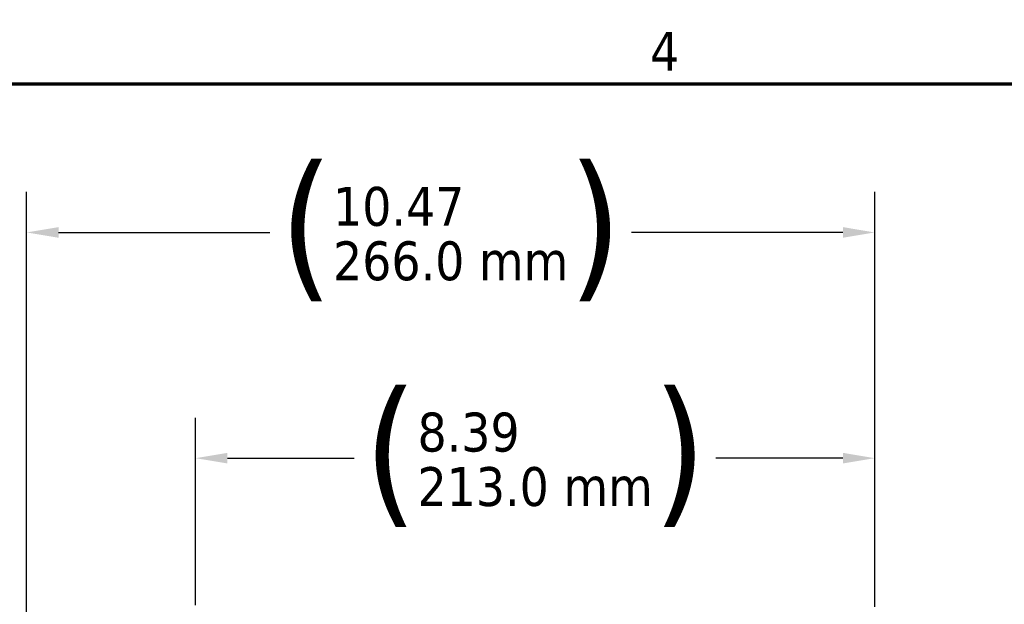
# Model space of a CAD drawing. Header units: inches. Extents: x 0 to 136, y 2 to 86.
# Tile 114 of 144: x 68.55 to 80.7, y 77.57 to 84.79. Entities that reach past the tile are written whole.
import ezdxf

# ---------------------------------------------------------------- set-up
doc = ezdxf.new("R2010")
doc.units = ezdxf.units.IN
doc.header["$LTSCALE"] = 4
doc.header["$MEASUREMENT"] = 0
doc.layers.add('Border (ANSI)', color=7, linetype='Continuous', lineweight=70)
doc.layers.add('Dimension (ANSI)', color=7, linetype='Continuous', lineweight=25)
doc.styles.add('Dimension Text', font='tahoma.ttf')
doc.dimstyles.new('Dual Dimension', dxfattribs={"dimscale": 4, "dimtxt": 0.12, "dimasz": 0.098425, "dimexe": 0.125, "dimexo": 0.0625, "dimgap": 0.031496, "dimtad": 0, "dimtih": 1, "dimtoh": 1, "dimrnd": 1e-08, "dimzin": 4, "dimdsep": 46, "dimtxsty": 'Dimension Text', "dimcen": 0.09, "dimdle": 0.393701, "dimclrd": 256, "dimclre": 256, "dimclrt": 256, "dimadec": 0, "dimazin": 1, "dimtfac": 1, "dimtofl": 0, "dimtmove": 0, "dimatfit": 3, "dimfxl": 1, "dimtolj": 1, "dimtzin": 4, "dimlwd": -1, "dimlwe": -1, "dimarcsym": 0})

# ---------------------------------------------------------------- blocks, each defined once
blk = doc.blocks.new('Borders Default Border')
at = {"layer": 'Border (ANSI)', "flags": 128}
blk.add_lwpolyline([(0.5, 1), (0.5, 21), (33.5, 21), (33.5, 1), (0.5, 1)], dxfattribs=at)
at = {"layer": 'Border (ANSI)', "insert": (19.0831, 21.04), "char_height": 0.12, "attachment_point": 7, "style": 'Dimension Text'}
blk.add_mtext('4', dxfattribs=at)
blk = doc.blocks.new('*D15')
at = {"layer": 'Defpoints', "color": 0, "transparency": 16777216}
for p in [(70.719, 79.378), (70.719, 77.315), (79.105, 77.292)]:
    blk.add_point(p, dxfattribs=at)
at = {"layer": 'Dimension (ANSI)', "transparency": 16777216}
for p, q in [((70.719, 77.565), (70.719, 79.878)), ((79.105, 77.542), (79.105, 79.878)), ((71.113, 79.378), (72.679, 79.378)), ((78.712, 79.378), (77.145, 79.378))]:
    blk.add_line(p, q, dxfattribs=at)
for points in [[(71.113, 79.444), (71.113, 79.313), (70.719, 79.378)], [(78.712, 79.444), (78.712, 79.313), (79.105, 79.378)]]:
    blk.add_solid(points, dxfattribs=at)
at = {"layer": 'Dimension (ANSI)', "transparency": 16777216, "insert": (74.912, 79.378), "char_height": 0.48, "attachment_point": 5, "style": 'Dimension Text'}
blk.add_mtext('\\A1;{\\H3.0x;(}\\S8.39^ 213.0 mm;{\\H3.0x;)}', dxfattribs=at)
blk = doc.blocks.new('*D16')
at = {"layer": 'Defpoints', "color": 0, "transparency": 16777216}
for p in [(79.105, 82.164), (79.105, 77.292), (68.633, 53.272)]:
    blk.add_point(p, dxfattribs=at)
at = {"layer": 'Dimension (ANSI)', "transparency": 16777216}
for p, q in [((68.633, 53.522), (68.633, 82.664)), ((79.105, 77.542), (79.105, 82.664)), ((69.027, 82.164), (71.636, 82.164)), ((78.712, 82.164), (76.102, 82.164))]:
    blk.add_line(p, q, dxfattribs=at)
for points in [[(69.027, 82.23), (69.027, 82.099), (68.633, 82.164)], [(78.712, 82.23), (78.712, 82.099), (79.105, 82.164)]]:
    blk.add_solid(points, dxfattribs=at)
at = {"layer": 'Dimension (ANSI)', "transparency": 16777216, "insert": (73.869, 82.164), "char_height": 0.48, "attachment_point": 5, "style": 'Dimension Text'}
blk.add_mtext('\\A1;{\\H3.0x;(}\\S10.47^ 266.0 mm;{\\H3.0x;)}', dxfattribs=at)

msp = doc.modelspace()

# ---------------------------------------------------------------- block references
at = {"xscale": 4, "yscale": 4, "zscale": 4}
msp.add_blockref('Borders Default Border', (0, 0), dxfattribs=at)

# ---------------------------------------------------------------- dimensions: what is measured, and where the dimension line sits
at = {"layer": 'Dimension (ANSI)'}
dim = msp.add_linear_dim(base=(79.1052, 82.1641), p1=(68.633, 53.2724), p2=(79.1052, 77.2921), text='{\\H3.0x;(}\\S<>^ 266.0 mm;{\\H3.0x;)}', dimstyle='Dual Dimension', override={"dimgap": 0.031496, "dimtih": 0, "dimtoh": 0, "dimdec": 2, "dimpost": '\\X', "dimtol": 0, "dimlim": 0, "dimtp": 0, "dimtm": 0, "dimtdec": 2, "dimatfit": 1}, dxfattribs=at)
dim.commit()
dim.dimension.update_dxf_attribs({"geometry": '*D16', "text_midpoint": (73.8691, 82.1641), "dimtype": 160})
dim = msp.add_linear_dim(base=(70.7192, 79.3782), p1=(79.1052, 77.2921), p2=(70.7192, 77.3152), angle=180, text='{\\H3.0x;(}\\S<>^ 213.0 mm;{\\H3.0x;)}', dimstyle='Dual Dimension', override={"dimgap": 0.031496, "dimtih": 0, "dimtoh": 0, "dimdec": 2, "dimpost": '\\X', "dimtol": 0, "dimlim": 0, "dimtp": 0, "dimtm": 0, "dimtdec": 2, "dimatfit": 1}, dxfattribs=at)
dim.commit()
dim.dimension.update_dxf_attribs({"geometry": '*D15', "text_midpoint": (74.9122, 79.3782), "dimtype": 160})

doc.saveas('drawing.dxf')
